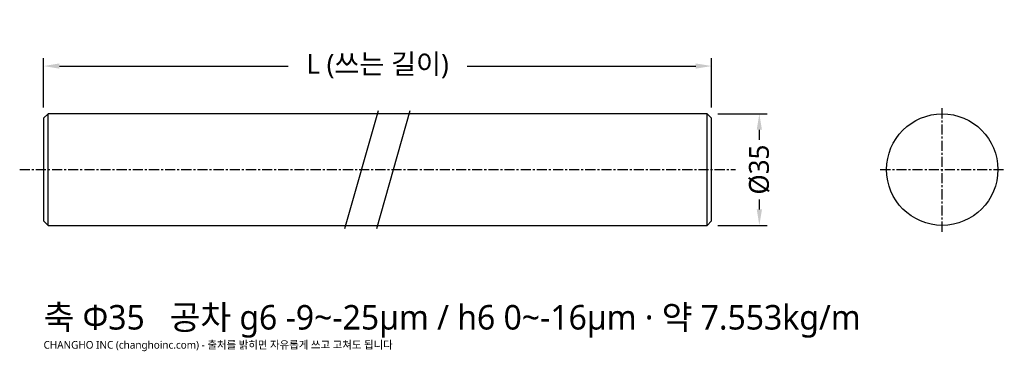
# Model space of a CAD drawing. Header units: millimetres. Extents: x -8 to 302, y -57 to 47.
import ezdxf

# ---------------------------------------------------------------- set-up
doc = ezdxf.new("R2010")
doc.units = ezdxf.units.MM
doc.linetypes.add('CENTER', pattern=[5.08, 3.175, -0.635, 0.635, -0.635])
for name, color, linetype in [('문자', 7, 'CONTINUOUS'), ('외형선', 7, 'CONTINUOUS'), ('중심선', 1, 'CENTER'), ('치수', 4, 'CONTINUOUS')]:
    doc.layers.add(name, color=color, linetype=linetype)
doc.styles.add('CH_KOR', font='malgun.ttf')
doc.dimstyles.new('CH_DIM', dxfattribs={"dimtxt": 2.5, "dimasz": 2, "dimexe": 1, "dimexo": 0.8, "dimgap": 0.8, "dimtad": 1, "dimdec": 1, "dimdsep": 46, "dimtxsty": 'CH_KOR', "dimcen": 2.5, "dimclrd": 4, "dimclre": 4, "dimclrt": 4, "dimazin": 3, "dimtfac": 1, "dimtmove": 0, "dimatfit": 3})

# ---------------------------------------------------------------- blocks, each defined once
blk = doc.blocks.new('_CLOSEDFILLED')
at = {"color": 0, "linetype": 'BYBLOCK'}
blk.add_solid([(-1, 0.164), (0, 0), (-1, -0.164)], dxfattribs=at)
blk = doc.blocks.new('*D1')
at = {"color": 4}
for p, q in [((212, 17.5), (227.5, 17.5)), ((225, 9.375), (225, 12.5)), ((225, -12.5), (225, -9.375)), ((212, -17.5), (227.5, -17.5))]:
    blk.add_line(p, q, dxfattribs=at)
at = {"layer": 'Defpoints'}
for p in [(210, 17.5), (210, -17.5), (225, -17.5)]:
    blk.add_point(p, dxfattribs=at)
at = {"layer": '치수', "color": 4, "xscale": 5, "yscale": 5}
for p, rotation in [((225, 17.5), 90), ((225, -17.5), 270)]:
    blk.add_blockref('_CLOSEDFILLED', p, dxfattribs=dict(at, rotation=rotation))
at = {"layer": '치수', "color": 4, "insert": (225, 0), "char_height": 6.25, "attachment_point": 5, "rotation": 90, "style": 'CH_KOR'}
blk.add_mtext('Ø35', dxfattribs=at)
blk = doc.blocks.new('*D2')
at = {"color": 4}
for p, q in [((0, 19.5), (0, 35)), ((210, 19.5), (210, 35)), ((5, 32.5), (76.875, 32.5)), ((133.125, 32.5), (205, 32.5))]:
    blk.add_line(p, q, dxfattribs=at)
at = {"layer": 'Defpoints'}
for p in [(0, 32.5), (0, 17.5), (210, 17.5)]:
    blk.add_point(p, dxfattribs=at)
at = {"layer": '치수', "color": 4, "xscale": 5, "yscale": 5, "rotation": 180}
blk.add_blockref('_CLOSEDFILLED', (0, 32.5), dxfattribs=at)
at = {"layer": '치수', "color": 4, "xscale": 5, "yscale": 5}
blk.add_blockref('_CLOSEDFILLED', (210, 32.5), dxfattribs=at)
at = {"layer": '치수', "color": 4, "insert": (105, 32.5), "char_height": 6.25, "attachment_point": 5, "style": 'CH_KOR'}
blk.add_mtext('L (쓰는 길이)', dxfattribs=at)

msp = doc.modelspace()

# ---------------------------------------------------------------- linework, layer by layer
at = {"layer": '외형선'}
for p, q in [((1.4, -17.5), (1.4, 17.5)), ((94.75, -18.5), (105.25, 18.5)), ((104.75, -18.5), (115.25, 18.5)), ((208.6, -17.5), (208.6, 17.5))]:
    msp.add_line(p, q, dxfattribs=at)
msp.add_lwpolyline([(1.4, -17.5), (208.6, -17.5), (210, -16.1), (210, 16.1), (208.6, 17.5), (1.4, 17.5), (0, 16.1), (0, -16.1)], close=True, dxfattribs=at)
msp.add_circle((282.5, 0), 17.5, dxfattribs=at)
at = {"layer": '중심선'}
for p, q in [((282.5, -19.5), (282.5, 19.5)), ((-7.5, 0), (217.5, 0)), ((263, 0), (302, 0))]:
    msp.add_line(p, q, dxfattribs=at)

# ---------------------------------------------------------------- texts
at = {"layer": '문자', "style": 'CH_KOR'}
for s, height, p in [('축 Φ35   공차 g6 -9~-25μm / h6 0~-16μm · 약 7.553kg/m', 7.7, (0, -50.2)), ('CHANGHO INC (changhoinc.com) - 출처를 밝히면 자유롭게 쓰고 고쳐도 됩니다', 2.4, (0, -56.2))]:
    msp.add_text(s, height=height, dxfattribs=at).set_placement(p)

# ---------------------------------------------------------------- dimensions: what is measured, and where the dimension line sits
at = {"layer": '치수'}
dim = msp.add_linear_dim(base=(0, 32.5), p1=(0, 17.5), p2=(210, 17.5), text='L (쓰는 길이)', dimstyle='CH_DIM', override={"dimscale": 2.5}, dxfattribs=at)
dim.commit()
dim.dimension.update_dxf_attribs({"geometry": '*D2', "text_midpoint": (105, 32.5)})
dim = msp.add_linear_dim(base=(225, -17.5), p1=(210, -17.5), p2=(210, 17.5), angle=90, text='Ø35', dimstyle='CH_DIM', override={"dimscale": 2.5}, dxfattribs=at)
dim.commit()
dim.dimension.update_dxf_attribs({"geometry": '*D1', "text_midpoint": (225, 0)})

doc.saveas('drawing.dxf')
